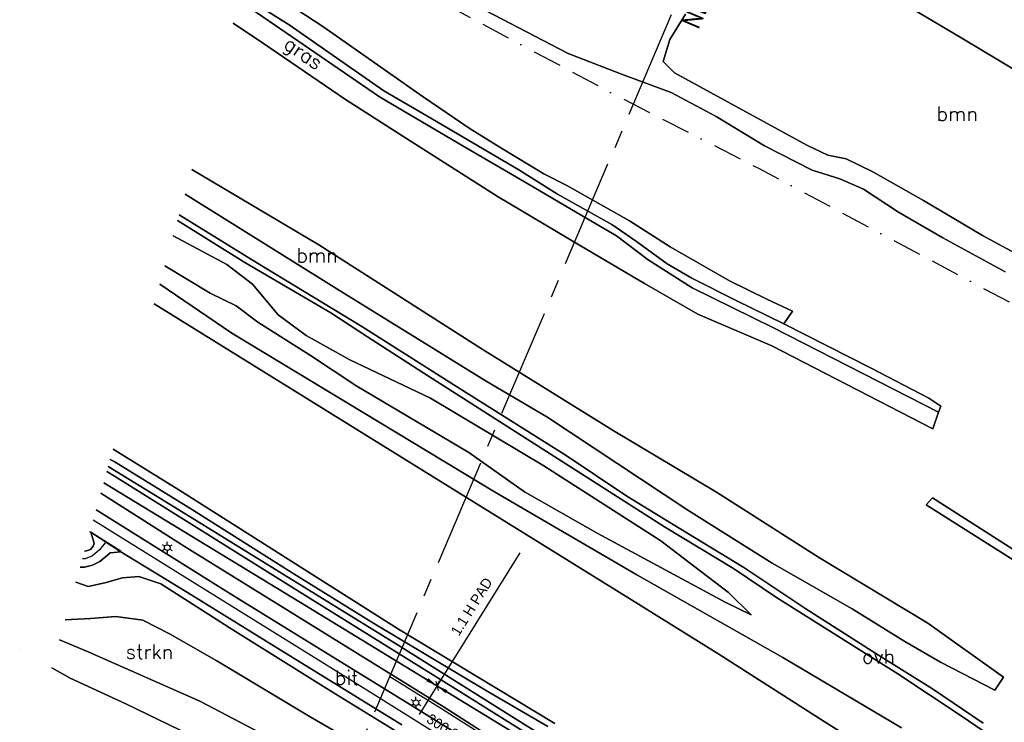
# Model space of a CAD drawing. Header units: millimetres. Extents: x 129727 to 131402, y 399018 to 399724.
# Tile 23 of 60: x 129752 to 129926, y 399538 to 399662. Entities that reach past the tile are written whole.
import ezdxf
from ezdxf.enums import TextEntityAlignment as Align

# ---------------------------------------------------------------- set-up
doc = ezdxf.new("R2010")
doc.units = ezdxf.units.MM
doc.linetypes.add('BORDERX2', pattern=[88.9, 25.4, -12.7, 25.4, -12.7, 0, -12.7])
doc.linetypes.add('CENTRE2', pattern=[28.575, 19.05, -3.175, 3.175, -3.175])
for name, color, linetype in [('EWD-EM-NW-KBLTRC', 3, 'Continuous'), ('EWD-LINE70', 4, 'Continuous'), ('EWD-TO-NW-VERWIJS', 7, 'Continuous'), ('EWD-TXT35', 3, 'Continuous'), ('LKI-VW-BUI-VE', 1, 'Continuous'), ('MDI-IN-OPNAMEGRENS', 7, 'Continuous'), ('MDI-VL-BEPLANTING', 7, 'Continuous'), ('MDI-VL-GRAS', 7, 'Continuous'), ('MDI-VL-TALUD', 7, 'Continuous'), ('MDI-VL-VERHARDING', 7, 'Continuous'), ('MDI-VL-WATER', 7, 'Continuous'), ('MDI-XX-BEPLANTING', 80, 'Continuous'), ('MDI-XX-DAMWAND', 252, 'Continuous'), ('MDI-XX-GRAS', 7, 'Continuous'), ('MDI-XX-MARKERING', 251, 'Continuous'), ('MDI-XX-TALUD', 84, 'Continuous'), ('MDI-XX-TERREINAFSCH', 253, 'Continuous'), ('MDI-XX-VERHARDING', 30, 'Continuous')]:
    doc.layers.add(name, color=color, linetype=linetype)
doc.layers.add('EWD-EM-NW-MATEN', color=1, linetype='Continuous', lineweight=25)
doc.styles.add('ISO', font='ISO.SHX')
doc.styles.add('ROMANS25', font='ROMANS.shx', dxfattribs={"height": 2.5})
doc.styles.add('rtw_iso', font='iso-rtw.shx')

# ---------------------------------------------------------------- blocks, each defined once
blk = doc.blocks.new('AN001')
at = {"layer": 'EWD-LINE70', "linetype": 'CENTRE2'}
blk.add_line((-125, 0), (125, 0), dxfattribs=at)
at = {"layer": 'EWD-TXT35', "style": 'ISO'}
for tag, p in [('1', (125, 2)), ('2', (125, -5.5))]:
    blk.add_attdef(tag, text='', height=3.5, dxfattribs=at).set_placement(p, align=Align.RIGHT)
blk = doc.blocks.new('_Oblique')
at = {"color": 0, "linetype": 'ByBlock', "lineweight": -2}
blk.add_line((-0.5, -0.5), (0.5, 0.5), dxfattribs=at)

msp = doc.modelspace()

# ---------------------------------------------------------------- linework, layer by layer
for p, q in [((129778.218, 399569.171), (129778.218, 399569.671)), ((129777.785, 399568.921), (129777.352, 399569.171)), ((129777.785, 399568.421), (129777.352, 399568.171)), ((129778.218, 399568.171), (129778.218, 399567.671)), ((129778.651, 399568.921), (129779.084, 399569.171)), ((129778.651, 399568.421), (129779.084, 399568.171)), ((129821.566, 399541.649), (129821.133, 399541.899)), ((129821.999, 399541.899), (129821.999, 399542.399)), ((129822.432, 399541.649), (129822.865, 399541.899)), ((129821.566, 399541.149), (129821.133, 399540.899)), ((129821.999, 399540.899), (129821.999, 399540.399)), ((129822.432, 399541.149), (129822.865, 399540.899))]:
    msp.add_line(p, q)
for centre in [(129778.218, 399568.671), (129821.999, 399541.399)]:
    msp.add_circle(centre, 0.5)
at = {"layer": 'EWD-EM-NW-KBLTRC'}
msp.add_lwpolyline([(130084.977, 399397.143), (130083.979, 399397.55), (130080.392, 399399.031), (130071.678, 399402.427), (130065.784, 399404.71), (130048.221, 399411.584), (130039.721, 399414.937), (130032.32, 399418.171), (130024.2, 399421.897), (130015.94, 399425.641), (130006.794, 399430.116), (129999.765, 399433.849), (129984.019, 399442.216), (129955.792, 399459.367), (129927.848, 399476.625), (129901.194, 399493.581), (129879.316, 399507.689), (129860.777, 399518.45), (129841.167, 399530.973), (129826.677, 399540.175), (129817.367, 399545.938)], dxfattribs=at)
at = {"layer": 'EWD-EM-NW-MATEN'}
for p, q in [((129840.271, 399567.732), (129822.537, 399539.329)), ((129843.538, 399533.505), (129818.554, 399548.725))]:
    msp.add_line(p, q, dxfattribs=at)
at = {"layer": 'EWD-EM-NW-MATEN', "linetype": 'Continuous'}
msp.add_line((129825.689, 399544.378), (129826.219, 399545.226), dxfattribs=at)
at = {"layer": 'EWD-EM-NW-MATEN'}
for points in [[(129824.184, 399545.707), (129823.835, 399545.147), (129825.689, 399544.378)], [(129827.543, 399543.609), (129827.194, 399543.05), (129825.689, 399544.378)]]:
    msp.add_solid(points, dxfattribs=at)
at = {"layer": 'LKI-VW-BUI-VE', "linetype": 'BORDERX2', "ltscale": 0.2, "flags": 128}
msp.add_lwpolyline([(129795.527, 399681.24), (129842.66, 399655.99), (129856.81, 399648.46), (129882.428, 399635.337), (129926.769, 399611.69), (129967.06, 399589.971), (129974.073, 399586.23), (129998.512, 399571.695), (130000, 399570.805)], dxfattribs=at)
at = {"layer": 'MDI-IN-OPNAMEGRENS'}
for p, q in [((129918.061, 399658.279), (129837.233, 399706.549)), ((130000, 399609.159), (129918.061, 399658.279))]:
    msp.add_line(p, q, dxfattribs=at)
at = {"layer": 'MDI-VL-BEPLANTING'}
for p, q in [((129837.233, 399706.549), (129918.061, 399658.279)), ((129805.619, 399660.323), (129794.61, 399667.579)), ((129827.825, 399666.52), (129848.777, 399655.565)), ((129866.668, 399658.028), (129869.436, 399662.489)), ((129789.806, 399660.93), (129795.182, 399657.375)), ((129823.284, 399647.998), (129805.619, 399660.323)), ((129865.51, 399654.186), (129866.668, 399658.028)), ((129918.061, 399658.279), (130000, 399609.159)), ((129795.182, 399657.375), (129809.596, 399647.508)), ((129848.777, 399655.565), (129858.665, 399651.801)), ((129867.507, 399652.195), (129865.51, 399654.186)), ((129858.665, 399651.801), (129866.939, 399648.728)), ((129890.773, 399639.488), (129867.507, 399652.195)), ((129831.513, 399642.358), (129823.284, 399647.998)), ((129866.939, 399648.728), (129874.867, 399644.488)), ((129809.596, 399647.508), (129821.822, 399639.733)), ((129874.867, 399644.488), (129883.369, 399639.368)), ((129836.955, 399638.993), (129831.513, 399642.358)), ((129821.822, 399639.733), (129836.464, 399630.41)), ((129844.505, 399634.42), (129836.955, 399638.993)), ((129883.369, 399639.368), (129891.721, 399635.076)), ((129894.52, 399637.709), (129890.773, 399639.488)), ((129897.739, 399637.038), (129894.52, 399637.709)), ((129902.424, 399634.751), (129897.739, 399637.038)), ((129782.553, 399635.176), (129804.896, 399621.925)), ((129804.896, 399621.925), (129782.553, 399635.176)), ((129848.57, 399632.347), (129844.505, 399634.42)), ((129891.721, 399635.076), (129896.602, 399633.539)), ((129911.328, 399629.761), (129902.424, 399634.751)), ((129859.607, 399626.153), (129848.57, 399632.347)), ((129896.602, 399633.539), (129900.772, 399631.703)), ((129808.056, 399614.178), (129781.34, 399630.871)), ((129781.34, 399630.871), (129808.056, 399614.178)), ((129836.464, 399630.41), (129850.758, 399621.85)), ((129900.772, 399631.703), (129906.915, 399627.704)), ((129921.695, 399623.551), (129911.328, 399629.761)), ((129793.798, 399618.866), (129780.313, 399627.223)), ((129906.915, 399627.704), (129914.77, 399623.175)), ((129780.023, 399626.195), (129791.884, 399618.806)), ((129866.719, 399621.563), (129859.607, 399626.153)), ((129788.699, 399618.502), (129779.271, 399623.525)), ((129779.271, 399623.525), (129788.699, 399618.502)), ((129932.123, 399617.932), (129921.695, 399623.551)), ((129804.896, 399621.925), (129833.652, 399603.57)), ((129833.652, 399603.57), (129804.896, 399621.925)), ((129850.758, 399621.85), (129862.197, 399615.115)), ((129914.77, 399623.175), (129925.719, 399617.204)), ((129877.181, 399615.595), (129866.719, 399621.563)), ((129777.777, 399618.221), (129785.767, 399613.419)), ((129785.767, 399613.419), (129777.777, 399618.221)), ((129793.212, 399615.029), (129788.699, 399618.502)), ((129788.699, 399618.502), (129793.212, 399615.029)), ((129791.884, 399618.806), (129807.024, 399609.973)), ((129812.488, 399607.593), (129793.798, 399618.866)), ((129789.586, 399606.412), (129776.879, 399615.029)), ((129776.879, 399615.029), (129789.586, 399606.412)), ((129797.743, 399609.597), (129793.212, 399615.029)), ((129793.212, 399615.029), (129797.743, 399609.597)), ((129862.197, 399615.115), (129871.587, 399609.756)), ((129883.779, 399612.395), (129877.181, 399615.595)), ((129785.767, 399613.419), (129790.368, 399611.18)), ((129790.368, 399611.18), (129785.767, 399613.419)), ((129834.359, 399597.962), (129808.056, 399614.178)), ((129808.056, 399614.178), (129834.359, 399597.962)), ((129858.969, 399560.096), (129775.906, 399611.577)), ((129888.298, 399610.263), (129883.779, 399612.395)), ((129790.368, 399611.18), (129794.184, 399608.339)), ((129794.184, 399608.339), (129790.368, 399611.18)), ((129802.642, 399605.972), (129797.743, 399609.597)), ((129797.743, 399609.597), (129802.642, 399605.972)), ((129807.024, 399609.973), (129813.478, 399605.75)), ((129871.587, 399609.756), (129884.615, 399604.197)), ((129886.765, 399608.028), (129888.298, 399610.263)), ((129794.184, 399608.339), (129803.236, 399602.61)), ((129803.236, 399602.61), (129794.184, 399608.339)), ((129902.144, 399600.255), (129886.765, 399608.028)), ((129835.848, 399578.484), (129789.586, 399606.412)), ((129789.586, 399606.412), (129835.848, 399578.484)), ((129829.794, 399596.619), (129812.488, 399607.593)), ((129810.337, 399601.703), (129802.642, 399605.972)), ((129802.642, 399605.972), (129810.337, 399601.703)), ((129813.478, 399605.75), (129824.198, 399598.863)), ((129803.236, 399602.61), (129811.561, 399597.066)), ((129811.561, 399597.066), (129803.236, 399602.61)), ((129833.652, 399603.57), (129856.682, 399589.289)), ((129856.682, 399589.289), (129833.652, 399603.57)), ((129884.615, 399604.197), (129912.967, 399589.578)), ((129824.572, 399594.942), (129810.337, 399601.703)), ((129810.337, 399601.703), (129824.572, 399594.942)), ((129912.298, 399594.993), (129902.144, 399600.255)), ((129824.198, 399598.863), (129865.724, 399572.313)), ((129845.039, 399591.672), (129834.359, 399597.962)), ((129834.359, 399597.962), (129845.039, 399591.672)), ((129811.561, 399597.066), (129831.315, 399585.424)), ((129831.315, 399585.424), (129811.561, 399597.066)), ((129848.445, 399584.854), (129829.794, 399596.619)), ((129844.511, 399583.076), (129824.572, 399594.942)), ((129824.572, 399594.942), (129844.511, 399583.076)), ((129914.397, 399593.581), (129912.298, 399594.993)), ((129912.967, 399589.578), (129914.004, 399592.48)), ((129914.004, 399592.48), (129914.397, 399593.581)), ((129869.827, 399575.283), (129845.039, 399591.672)), ((129845.039, 399591.672), (129869.827, 399575.283)), ((129856.682, 399589.289), (129874.926, 399578.449)), ((129874.926, 399578.449), (129856.682, 399589.289)), ((129831.315, 399585.424), (129841.103, 399578.51)), ((129841.103, 399578.51), (129831.315, 399585.424)), ((129859.132, 399577.715), (129848.445, 399584.854)), ((129865.115, 399569.884), (129844.511, 399583.076)), ((129844.511, 399583.076), (129865.115, 399569.884)), ((129767.037, 399580.084), (129802.99, 399558.206)), ((129860.887, 399563.89), (129835.848, 399578.484)), ((129835.848, 399578.484), (129860.887, 399563.89)), ((129841.103, 399578.51), (129853.864, 399571.244)), ((129853.864, 399571.244), (129841.103, 399578.51)), ((129874.926, 399578.449), (129893.028, 399566.891)), ((129893.028, 399566.891), (129874.926, 399578.449)), ((129781.358, 399568.816), (129766.514, 399578.23)), ((129866.99, 399572.92), (129859.132, 399577.715)), ((129912.899, 399577.421), (129911.794, 399576.228)), ((129927.904, 399567.87), (129912.899, 399577.421)), ((129884.697, 399565.953), (129869.827, 399575.283)), ((129869.827, 399575.283), (129884.697, 399565.953)), ((129911.794, 399576.228), (129934.264, 399562.002)), ((129865.724, 399572.313), (129877.87, 399564.995)), ((129879.69, 399565.17), (129866.99, 399572.92)), ((129853.864, 399571.244), (129876.421, 399559.107)), ((129876.421, 399559.107), (129853.864, 399571.244)), ((129871.07, 399565.323), (129865.115, 399569.884)), ((129865.115, 399569.884), (129871.07, 399565.323)), ((129826.943, 399540.599), (129781.358, 399568.816)), ((129893.028, 399566.891), (129912.089, 399555.357)), ((129912.089, 399555.357), (129893.028, 399566.891)), ((129877.005, 399560.78), (129871.07, 399565.323)), ((129871.07, 399565.323), (129877.005, 399560.78)), ((129877.87, 399564.995), (129885.484, 399559.916)), ((129890.649, 399557.885), (129879.69, 399565.17)), ((129898.786, 399557.905), (129884.697, 399565.953)), ((129884.697, 399565.953), (129898.786, 399557.905)), ((129767.214, 399562.462), (129770.364, 399563.378)), ((129770.364, 399563.378), (129773.222, 399563.577)), ((129773.222, 399563.577), (129777.072, 399562.303)), ((129886.593, 399549.326), (129860.887, 399563.89)), ((129860.887, 399563.89), (129886.593, 399549.326)), ((129762.106, 399562.577), (129764.303, 399561.843)), ((129764.303, 399561.843), (129767.214, 399562.462)), ((129777.072, 399562.303), (129789.752, 399554.214)), ((129875.298, 399549.916), (129858.969, 399560.096)), ((129880.993, 399556.857), (129877.005, 399560.78)), ((129877.005, 399560.78), (129880.993, 399556.857)), ((129885.484, 399559.916), (129906.803, 399546.489)), ((129802.99, 399558.206), (129843.538, 399533.505)), ((129876.421, 399559.107), (129880.993, 399556.857)), ((129880.993, 399556.857), (129876.421, 399559.107)), ((129902.972, 399550.055), (129890.649, 399557.885)), ((129908.076, 399552.152), (129898.786, 399557.905)), ((129898.786, 399557.905), (129908.076, 399552.152)), ((129764.676, 399556.187), (129760.242, 399555.96)), ((129760.242, 399555.96), (129764.676, 399556.187)), ((129769.172, 399556.533), (129764.676, 399556.187)), ((129764.676, 399556.187), (129769.172, 399556.533)), ((129773.923, 399555.894), (129769.172, 399556.533)), ((129769.172, 399556.533), (129773.923, 399555.894)), ((129778.584, 399553.507), (129773.923, 399555.894)), ((129773.923, 399555.894), (129778.584, 399553.507)), ((129789.752, 399554.214), (129807.112, 399543.359)), ((129912.089, 399555.357), (129925.407, 399545.884)), ((129925.407, 399545.884), (129912.089, 399555.357)), ((129759.253, 399552.45), (129764.294, 399550.357)), ((129764.294, 399550.357), (129759.253, 399552.45)), ((129786.957, 399548.763), (129778.584, 399553.507)), ((129778.584, 399553.507), (129786.957, 399548.763)), ((129914.355, 399548.497), (129908.076, 399552.152)), ((129908.076, 399552.152), (129914.355, 399548.497)), ((129764.294, 399550.357), (129783.965, 399541.65)), ((129783.965, 399541.65), (129764.294, 399550.357)), ((129893.823, 399538.075), (129875.298, 399549.916)), ((129907.48, 399536.999), (129886.593, 399549.326)), ((129886.593, 399549.326), (129907.48, 399536.999)), ((129912.933, 399543.827), (129902.972, 399550.055)), ((129761.115, 399545.7), (129757.871, 399547.54)), ((129803.373, 399538.937), (129786.957, 399548.763)), ((129786.957, 399548.763), (129803.373, 399538.937)), ((129923.888, 399543.612), (129914.355, 399548.497)), ((129914.355, 399548.497), (129923.888, 399543.612)), ((129770.944, 399541.188), (129761.115, 399545.7)), ((129906.803, 399546.489), (129918.162, 399538.95)), ((129925.407, 399545.884), (129923.888, 399543.612)), ((129923.888, 399543.612), (129925.407, 399545.884)), ((129925.407, 399545.884), (129925.407, 399545.884)), ((129921.869, 399537.774), (129912.933, 399543.827)), ((129807.112, 399543.359), (129824.152, 399532.946)), ((129787.568, 399533.182), (129770.944, 399541.188)), ((129783.965, 399541.65), (129797.168, 399534.73)), ((129797.168, 399534.73), (129783.965, 399541.65)), ((129841.436, 399531.395), (129826.943, 399540.599)), ((129812.428, 399533.71), (129803.373, 399538.937)), ((129803.373, 399538.937), (129812.428, 399533.71)), ((129918.162, 399538.95), (129925.188, 399534.138)), ((129913.63, 399525.729), (129893.823, 399538.075))]:
    msp.add_line(p, q, dxfattribs=at)
at = {"layer": 'MDI-VL-GRAS'}
for p, q in [((129794.61, 399667.579), (129805.619, 399660.323)), ((129799.697, 399660.656), (129791.221, 399665.954)), ((129791.221, 399665.954), (129799.697, 399660.656)), ((129848.777, 399655.565), (129827.825, 399666.52)), ((129792.986, 399663.458), (129815.582, 399647.961)), ((129815.582, 399647.961), (129792.986, 399663.458)), ((129869.436, 399662.489), (129866.668, 399658.028)), ((129795.182, 399657.375), (129789.806, 399660.93)), ((129816.31, 399649.018), (129799.697, 399660.656)), ((129799.697, 399660.656), (129816.31, 399649.018)), ((129805.619, 399660.323), (129823.284, 399647.998)), ((129866.668, 399658.028), (129865.51, 399654.186)), ((129809.596, 399647.508), (129795.182, 399657.375)), ((129858.665, 399651.801), (129848.777, 399655.565)), ((129865.51, 399654.186), (129867.507, 399652.195)), ((129866.939, 399648.728), (129858.665, 399651.801)), ((129867.507, 399652.195), (129890.773, 399639.488)), ((129815.582, 399647.961), (129829.421, 399639.804)), ((129829.421, 399639.804), (129815.582, 399647.961)), ((129823.881, 399644.601), (129816.31, 399649.018)), ((129816.31, 399649.018), (129823.881, 399644.601)), ((129823.284, 399647.998), (129831.513, 399642.358)), ((129874.867, 399644.488), (129866.939, 399648.728)), ((129821.822, 399639.733), (129809.596, 399647.508)), ((129840.089, 399635.142), (129823.881, 399644.601)), ((129823.881, 399644.601), (129840.089, 399635.142)), ((129883.369, 399639.368), (129874.867, 399644.488)), ((129831.513, 399642.358), (129836.955, 399638.993)), ((129836.464, 399630.41), (129821.822, 399639.733)), ((129829.421, 399639.804), (129841.818, 399632.632)), ((129841.818, 399632.632), (129829.421, 399639.804)), ((129836.955, 399638.993), (129844.505, 399634.42)), ((129891.721, 399635.076), (129883.369, 399639.368)), ((129890.773, 399639.488), (129894.52, 399637.709)), ((129894.52, 399637.709), (129897.739, 399637.038)), ((129897.739, 399637.038), (129902.424, 399634.751)), ((129846.928, 399630.854), (129840.089, 399635.142)), ((129840.089, 399635.142), (129846.928, 399630.854)), ((129844.505, 399634.42), (129848.57, 399632.347)), ((129896.602, 399633.539), (129891.721, 399635.076)), ((129902.424, 399634.751), (129911.328, 399629.761)), ((129841.818, 399632.632), (129851.341, 399627.002)), ((129851.341, 399627.002), (129841.818, 399632.632)), ((129848.57, 399632.347), (129859.607, 399626.153)), ((129900.772, 399631.703), (129896.602, 399633.539)), ((129850.758, 399621.85), (129836.464, 399630.41)), ((129856.45, 399625.507), (129846.928, 399630.854)), ((129846.928, 399630.854), (129856.45, 399625.507)), ((129906.915, 399627.704), (129900.772, 399631.703)), ((129911.328, 399629.761), (129921.695, 399623.551)), ((129851.341, 399627.002), (129857.306, 399623.497)), ((129857.306, 399623.497), (129851.341, 399627.002)), ((129914.77, 399623.175), (129906.915, 399627.704)), ((129860.835, 399622.531), (129856.45, 399625.507)), ((129856.45, 399625.507), (129860.835, 399622.531)), ((129859.607, 399626.153), (129866.719, 399621.563)), ((129857.306, 399623.497), (129862.886, 399619.306)), ((129862.886, 399619.306), (129857.306, 399623.497)), ((129921.695, 399623.551), (129932.123, 399617.932)), ((129862.197, 399615.115), (129850.758, 399621.85)), ((129866.229, 399618.624), (129860.835, 399622.531)), ((129860.835, 399622.531), (129866.229, 399618.624)), ((129925.719, 399617.204), (129914.77, 399623.175)), ((129866.719, 399621.563), (129877.181, 399615.595)), ((129862.886, 399619.306), (129870.606, 399614.385)), ((129870.606, 399614.385), (129862.886, 399619.306)), ((129870.56, 399616.081), (129866.229, 399618.624)), ((129866.229, 399618.624), (129870.56, 399616.081)), ((129871.587, 399609.756), (129862.197, 399615.115)), ((129878.371, 399612.126), (129870.56, 399616.081)), ((129870.56, 399616.081), (129878.371, 399612.126)), ((129877.181, 399615.595), (129883.779, 399612.395)), ((129870.606, 399614.385), (129884.845, 399607.389)), ((129884.845, 399607.389), (129870.606, 399614.385)), ((129886.765, 399608.028), (129878.371, 399612.126)), ((129878.371, 399612.126), (129886.765, 399608.028)), ((129883.779, 399612.395), (129888.298, 399610.263)), ((129884.615, 399604.197), (129871.587, 399609.756)), ((129888.298, 399610.263), (129886.765, 399608.028)), ((129886.765, 399608.028), (129886.765, 399608.028)), ((129886.765, 399608.028), (129902.144, 399600.255)), ((129886.765, 399608.028), (129886.765, 399608.028)), ((129884.845, 399607.389), (129914.004, 399592.48)), ((129914.004, 399592.48), (129884.845, 399607.389)), ((129912.967, 399589.578), (129884.615, 399604.197)), ((129902.144, 399600.255), (129912.298, 399594.993)), ((129912.298, 399594.993), (129914.397, 399593.581)), ((129914.004, 399592.48), (129912.967, 399589.578)), ((129914.397, 399593.581), (129914.004, 399592.48)), ((129768.707, 399586.016), (129780.233, 399578.831)), ((129768.192, 399584.186), (129768.868, 399583.797)), ((129768.868, 399583.797), (129768.192, 399584.186)), ((129768.868, 399583.797), (129782.651, 399575.305)), ((129782.651, 399575.305), (129768.868, 399583.797)), ((129767.596, 399582.071), (129768.954, 399581.238)), ((129777.938, 399576.704), (129767.835, 399582.919)), ((129802.99, 399558.206), (129767.037, 399580.084)), ((129768.954, 399581.238), (129803.382, 399559.745)), ((129780.233, 399578.831), (129818.931, 399554.36)), ((129766.514, 399578.23), (129781.358, 399568.816)), ((129818.883, 399551.497), (129777.938, 399576.704)), ((129911.794, 399576.228), (129912.899, 399577.421)), ((129912.899, 399577.421), (129927.904, 399567.87)), ((129789.976, 399560.123), (129765.688, 399575.298)), ((129782.651, 399575.305), (129800.196, 399564.233)), ((129800.196, 399564.233), (129782.651, 399575.305)), ((129934.264, 399562.002), (129911.794, 399576.228)), ((129764.607, 399571.457), (129764.753, 399571.366)), ((129764.753, 399571.366), (129765.371, 399569.449)), ((129764.753, 399571.366), (129764.753, 399571.366)), ((129764.011, 399568.113), (129763.655, 399568.078)), ((129764.683, 399568.36), (129764.011, 399568.113)), ((129765.198, 399568.936), (129764.683, 399568.36)), ((129765.371, 399569.449), (129765.198, 399568.936)), ((129768.193, 399567.753), (129770.038, 399567.924)), ((129770.038, 399567.924), (129782.534, 399560.336)), ((129781.358, 399568.816), (129826.943, 399540.599)), ((129765.029, 399565.562), (129766.342, 399566.253)), ((129766.342, 399566.253), (129767.676, 399567.361)), ((129767.676, 399567.361), (129768.193, 399567.753)), ((129762.859, 399565.251), (129763.665, 399565.221)), ((129763.665, 399565.221), (129765.029, 399565.562)), ((129770.364, 399563.378), (129767.214, 399562.462)), ((129773.222, 399563.577), (129770.364, 399563.378)), ((129777.072, 399562.303), (129773.222, 399563.577)), ((129800.196, 399564.233), (129814.4, 399555.449)), ((129814.4, 399555.449), (129800.196, 399564.233)), ((129764.303, 399561.843), (129762.106, 399562.577)), ((129767.214, 399562.462), (129764.303, 399561.843)), ((129789.752, 399554.214), (129777.072, 399562.303)), ((129782.534, 399560.336), (129796.83, 399551.47)), ((129821.77, 399540.55), (129789.976, 399560.123)), ((129803.382, 399559.745), (129829.419, 399543.516)), ((129843.538, 399533.505), (129802.99, 399558.206)), ((129807.112, 399543.359), (129789.752, 399554.214)), ((129814.4, 399555.449), (129834.512, 399543.434)), ((129834.512, 399543.434), (129814.4, 399555.449)), ((129818.931, 399554.36), (129846.466, 399537.738)), ((129796.83, 399551.47), (129819.482, 399537.476)), ((129844.885, 399535.207), (129818.883, 399551.497)), ((129824.152, 399532.946), (129807.112, 399543.359)), ((129829.419, 399543.516), (129844.311, 399534.199)), ((129834.512, 399543.434), (129845.184, 399537.186)), ((129845.184, 399537.186), (129834.512, 399543.434)), ((129840.946, 399528.698), (129821.77, 399540.55)), ((129826.943, 399540.599), (129841.436, 399531.395))]:
    msp.add_line(p, q, dxfattribs=at)
at = {"layer": 'MDI-VL-TALUD'}
for p, q in [((129794.61, 399667.579), (129805.619, 399660.323)), ((129799.697, 399660.656), (129791.221, 399665.954)), ((129792.986, 399663.458), (129815.582, 399647.961)), ((129795.182, 399657.375), (129789.806, 399660.93)), ((129816.31, 399649.018), (129799.697, 399660.656)), ((129805.619, 399660.323), (129823.284, 399647.998)), ((129809.596, 399647.508), (129795.182, 399657.375)), ((129815.582, 399647.961), (129829.421, 399639.804)), ((129823.881, 399644.601), (129816.31, 399649.018)), ((129823.284, 399647.998), (129831.513, 399642.358)), ((129821.822, 399639.733), (129809.596, 399647.508)), ((129840.089, 399635.142), (129823.881, 399644.601)), ((129831.513, 399642.358), (129836.955, 399638.993)), ((129836.464, 399630.41), (129821.822, 399639.733)), ((129829.421, 399639.804), (129841.818, 399632.632)), ((129836.955, 399638.993), (129844.505, 399634.42)), ((129782.553, 399635.176), (129804.896, 399621.925)), ((129846.928, 399630.854), (129840.089, 399635.142)), ((129844.505, 399634.42), (129848.57, 399632.347)), ((129841.818, 399632.632), (129851.341, 399627.002)), ((129848.57, 399632.347), (129859.607, 399626.153)), ((129808.056, 399614.178), (129781.34, 399630.871)), ((129850.758, 399621.85), (129836.464, 399630.41)), ((129856.45, 399625.507), (129846.928, 399630.854)), ((129851.341, 399627.002), (129857.306, 399623.497)), ((129860.835, 399622.531), (129856.45, 399625.507)), ((129859.607, 399626.153), (129866.719, 399621.563)), ((129779.271, 399623.525), (129788.699, 399618.502)), ((129857.306, 399623.497), (129862.886, 399619.306)), ((129804.896, 399621.925), (129833.652, 399603.57)), ((129862.197, 399615.115), (129850.758, 399621.85)), ((129866.229, 399618.624), (129860.835, 399622.531)), ((129866.719, 399621.563), (129877.181, 399615.595)), ((129785.767, 399613.419), (129777.777, 399618.221)), ((129788.699, 399618.502), (129793.212, 399615.029)), ((129862.886, 399619.306), (129870.606, 399614.385)), ((129870.56, 399616.081), (129866.229, 399618.624)), ((129776.879, 399615.029), (129789.586, 399606.412)), ((129793.212, 399615.029), (129797.743, 399609.597)), ((129871.587, 399609.756), (129862.197, 399615.115)), ((129878.371, 399612.126), (129870.56, 399616.081)), ((129877.181, 399615.595), (129883.779, 399612.395)), ((129790.368, 399611.18), (129785.767, 399613.419)), ((129834.359, 399597.962), (129808.056, 399614.178)), ((129870.606, 399614.385), (129884.845, 399607.389)), ((129858.969, 399560.096), (129775.906, 399611.577)), ((129886.765, 399608.028), (129878.371, 399612.126)), ((129883.779, 399612.395), (129888.298, 399610.263)), ((129794.184, 399608.339), (129790.368, 399611.18)), ((129797.743, 399609.597), (129802.642, 399605.972)), ((129884.615, 399604.197), (129871.587, 399609.756)), ((129888.298, 399610.263), (129886.765, 399608.028)), ((129888.298, 399610.263), (129888.298, 399610.263)), ((129803.236, 399602.61), (129794.184, 399608.339)), ((129789.586, 399606.412), (129835.848, 399578.484)), ((129884.845, 399607.389), (129914.004, 399592.48)), ((129802.642, 399605.972), (129810.337, 399601.703)), ((129811.561, 399597.066), (129803.236, 399602.61)), ((129833.652, 399603.57), (129856.682, 399589.289)), ((129912.967, 399589.578), (129884.615, 399604.197)), ((129810.337, 399601.703), (129824.572, 399594.942)), ((129845.039, 399591.672), (129834.359, 399597.962)), ((129831.315, 399585.424), (129811.561, 399597.066)), ((129824.572, 399594.942), (129844.511, 399583.076)), ((129914.004, 399592.48), (129912.967, 399589.578)), ((129869.827, 399575.283), (129845.039, 399591.672)), ((129856.682, 399589.289), (129874.926, 399578.449)), ((129768.707, 399586.016), (129780.233, 399578.831)), ((129841.103, 399578.51), (129831.315, 399585.424)), ((129768.868, 399583.797), (129768.192, 399584.186)), ((129782.651, 399575.305), (129768.868, 399583.797)), ((129844.511, 399583.076), (129865.115, 399569.884)), ((129767.037, 399580.084), (129802.99, 399558.206)), ((129780.233, 399578.831), (129818.931, 399554.36)), ((129835.848, 399578.484), (129860.887, 399563.89)), ((129853.864, 399571.244), (129841.103, 399578.51)), ((129874.926, 399578.449), (129893.028, 399566.891)), ((129781.358, 399568.816), (129766.514, 399578.23)), ((129800.196, 399564.233), (129782.651, 399575.305)), ((129884.697, 399565.953), (129869.827, 399575.283)), ((129876.421, 399559.107), (129853.864, 399571.244)), ((129865.115, 399569.884), (129871.07, 399565.323)), ((129826.943, 399540.599), (129781.358, 399568.816)), ((129893.028, 399566.891), (129912.089, 399555.357)), ((129871.07, 399565.323), (129877.005, 399560.78)), ((129898.786, 399557.905), (129884.697, 399565.953)), ((129767.214, 399562.462), (129770.364, 399563.378)), ((129770.364, 399563.378), (129773.222, 399563.577)), ((129773.222, 399563.577), (129777.072, 399562.303)), ((129814.4, 399555.449), (129800.196, 399564.233)), ((129860.887, 399563.89), (129886.593, 399549.326)), ((129762.106, 399562.577), (129764.303, 399561.843)), ((129764.303, 399561.843), (129767.214, 399562.462)), ((129777.072, 399562.303), (129789.752, 399554.214)), ((129875.298, 399549.916), (129858.969, 399560.096)), ((129877.005, 399560.78), (129880.993, 399556.857)), ((129802.99, 399558.206), (129843.538, 399533.505)), ((129880.993, 399556.857), (129876.421, 399559.107)), ((129908.076, 399552.152), (129898.786, 399557.905)), ((129764.676, 399556.187), (129760.242, 399555.96)), ((129769.172, 399556.533), (129764.676, 399556.187)), ((129773.923, 399555.894), (129769.172, 399556.533)), ((129778.584, 399553.507), (129773.923, 399555.894)), ((129789.752, 399554.214), (129807.112, 399543.359)), ((129834.512, 399543.434), (129814.4, 399555.449)), ((129818.931, 399554.36), (129846.466, 399537.738)), ((129912.089, 399555.357), (129925.407, 399545.884)), ((129759.253, 399552.45), (129764.294, 399550.357)), ((129786.957, 399548.763), (129778.584, 399553.507)), ((129914.355, 399548.497), (129908.076, 399552.152)), ((129764.294, 399550.357), (129783.965, 399541.65)), ((129893.823, 399538.075), (129875.298, 399549.916)), ((129886.593, 399549.326), (129907.48, 399536.999)), ((129761.115, 399545.7), (129757.871, 399547.54)), ((129803.373, 399538.937), (129786.957, 399548.763)), ((129923.888, 399543.612), (129914.355, 399548.497)), ((129770.944, 399541.188), (129761.115, 399545.7)), ((129925.407, 399545.884), (129923.888, 399543.612)), ((129923.888, 399543.612), (129923.888, 399543.612)), ((129807.112, 399543.359), (129824.152, 399532.946)), ((129845.184, 399537.186), (129834.512, 399543.434)), ((129787.568, 399533.182), (129770.944, 399541.188)), ((129783.965, 399541.65), (129797.168, 399534.73)), ((129841.436, 399531.395), (129826.943, 399540.599)), ((129812.428, 399533.71), (129803.373, 399538.937)), ((129913.63, 399525.729), (129893.823, 399538.075))]:
    msp.add_line(p, q, dxfattribs=at)
at = {"layer": 'MDI-VL-VERHARDING'}
for p, q in [((129780.313, 399627.223), (129793.798, 399618.866)), ((129791.884, 399618.806), (129780.023, 399626.195)), ((129807.024, 399609.973), (129791.884, 399618.806)), ((129793.798, 399618.866), (129812.488, 399607.593)), ((129813.478, 399605.75), (129807.024, 399609.973)), ((129812.488, 399607.593), (129829.794, 399596.619)), ((129824.198, 399598.863), (129813.478, 399605.75)), ((129865.724, 399572.313), (129824.198, 399598.863)), ((129829.794, 399596.619), (129848.445, 399584.854)), ((129848.445, 399584.854), (129859.132, 399577.715)), ((129768.954, 399581.238), (129767.596, 399582.071)), ((129767.835, 399582.919), (129777.938, 399576.704)), ((129803.382, 399559.745), (129768.954, 399581.238)), ((129777.938, 399576.704), (129818.883, 399551.497)), ((129859.132, 399577.715), (129866.99, 399572.92)), ((129765.688, 399575.298), (129789.976, 399560.123)), ((129764.753, 399571.366), (129764.607, 399571.457)), ((129765.371, 399569.449), (129764.753, 399571.366)), ((129764.753, 399571.366), (129770.038, 399567.924)), ((129770.038, 399567.924), (129764.753, 399571.366)), ((129877.87, 399564.995), (129865.724, 399572.313)), ((129866.99, 399572.92), (129879.69, 399565.17)), ((129763.655, 399568.078), (129764.011, 399568.113)), ((129764.011, 399568.113), (129764.683, 399568.36)), ((129764.683, 399568.36), (129765.198, 399568.936)), ((129765.198, 399568.936), (129765.371, 399569.449)), ((129770.038, 399567.924), (129768.193, 399567.753)), ((129782.534, 399560.336), (129770.038, 399567.924)), ((129766.342, 399566.253), (129765.029, 399565.562)), ((129767.676, 399567.361), (129766.342, 399566.253)), ((129768.193, 399567.753), (129767.676, 399567.361)), ((129763.665, 399565.221), (129762.859, 399565.251)), ((129765.029, 399565.562), (129763.665, 399565.221)), ((129885.484, 399559.916), (129877.87, 399564.995)), ((129879.69, 399565.17), (129890.649, 399557.885)), ((129796.83, 399551.47), (129782.534, 399560.336)), ((129789.976, 399560.123), (129821.77, 399540.55)), ((129829.419, 399543.516), (129803.382, 399559.745)), ((129906.803, 399546.489), (129885.484, 399559.916)), ((129890.649, 399557.885), (129902.972, 399550.055)), ((129819.482, 399537.476), (129796.83, 399551.47)), ((129818.883, 399551.497), (129844.885, 399535.207)), ((129902.972, 399550.055), (129912.933, 399543.827)), ((129918.162, 399538.95), (129906.803, 399546.489)), ((129912.933, 399543.827), (129921.869, 399537.774)), ((129844.311, 399534.199), (129829.419, 399543.516)), ((129821.77, 399540.55), (129840.946, 399528.698)), ((129925.188, 399534.138), (129918.162, 399538.95))]:
    msp.add_line(p, q, dxfattribs=at)
at = {"layer": 'MDI-VL-WATER'}
for p, q in [((129775.906, 399611.577), (129858.969, 399560.096)), ((129780.233, 399578.831), (129768.707, 399586.016)), ((129818.931, 399554.36), (129780.233, 399578.831)), ((129858.969, 399560.096), (129875.298, 399549.916)), ((129846.466, 399537.738), (129818.931, 399554.36)), ((129752.238, 399550.734), (129752.238, 399550.734)), ((129875.298, 399549.916), (129893.823, 399538.075)), ((129757.871, 399547.54), (129761.115, 399545.7)), ((129761.115, 399545.7), (129770.944, 399541.188)), ((129770.944, 399541.188), (129787.568, 399533.182)), ((129893.823, 399538.075), (129913.63, 399525.729))]:
    msp.add_line(p, q, dxfattribs=at)
at = {"layer": 'MDI-XX-DAMWAND'}
for p, q in [((129858.969, 399560.096), (129775.906, 399611.577)), ((129768.707, 399586.016), (129780.233, 399578.831)), ((129780.233, 399578.831), (129818.931, 399554.36)), ((129818.931, 399554.36), (129846.466, 399537.738)), ((129761.115, 399545.7), (129757.871, 399547.54)), ((129770.944, 399541.188), (129761.115, 399545.7)), ((129787.568, 399533.182), (129770.944, 399541.188))]:
    msp.add_line(p, q, dxfattribs=at)
at = {"layer": 'MDI-XX-MARKERING'}
for p, q in [((129781.792, 399563.195), (129765.177, 399573.48)), ((129765.099, 399571.206), (129770.099, 399568.076)), ((129766.259, 399568.263), (129765.035, 399567.21)), ((129767.256, 399569.533), (129766.259, 399568.263)), ((129763.775, 399566.706), (129763.273, 399566.723)), ((129765.035, 399567.21), (129763.775, 399566.706)), ((129812.591, 399544.046), (129781.792, 399563.195)), ((129840.069, 399526.936), (129812.591, 399544.046))]:
    msp.add_line(p, q, dxfattribs=at)
msp.add_lwpolyline([(129840.946, 399528.698), (129821.77, 399540.55), (129789.976, 399560.123), (129765.688, 399575.298)], dxfattribs=at)
at = {"layer": 'MDI-XX-TALUD'}
for p, q in [((129794.61, 399667.579), (129805.619, 399660.323)), ((129791.221, 399665.954), (129799.697, 399660.656)), ((129815.582, 399647.961), (129792.986, 399663.458)), ((129795.182, 399657.375), (129789.806, 399660.93)), ((129799.697, 399660.656), (129816.31, 399649.018)), ((129805.619, 399660.323), (129823.284, 399647.998)), ((129809.596, 399647.508), (129795.182, 399657.375)), ((129829.421, 399639.804), (129815.582, 399647.961)), ((129816.31, 399649.018), (129823.881, 399644.601)), ((129823.284, 399647.998), (129831.513, 399642.358)), ((129821.822, 399639.733), (129809.596, 399647.508)), ((129823.881, 399644.601), (129840.089, 399635.142)), ((129831.513, 399642.358), (129836.955, 399638.993)), ((129836.464, 399630.41), (129821.822, 399639.733)), ((129841.818, 399632.632), (129829.421, 399639.804)), ((129836.955, 399638.993), (129844.505, 399634.42)), ((129804.896, 399621.925), (129782.553, 399635.176)), ((129840.089, 399635.142), (129846.928, 399630.854)), ((129844.505, 399634.42), (129848.57, 399632.347)), ((129851.341, 399627.002), (129841.818, 399632.632)), ((129848.57, 399632.347), (129859.607, 399626.153)), ((129781.34, 399630.871), (129808.056, 399614.178)), ((129850.758, 399621.85), (129836.464, 399630.41)), ((129846.928, 399630.854), (129856.45, 399625.507)), ((129857.306, 399623.497), (129851.341, 399627.002)), ((129856.45, 399625.507), (129860.835, 399622.531)), ((129859.607, 399626.153), (129866.719, 399621.563)), ((129788.699, 399618.502), (129779.271, 399623.525)), ((129862.886, 399619.306), (129857.306, 399623.497)), ((129833.652, 399603.57), (129804.896, 399621.925)), ((129862.197, 399615.115), (129850.758, 399621.85)), ((129860.835, 399622.531), (129866.229, 399618.624)), ((129866.719, 399621.563), (129877.181, 399615.595)), ((129777.777, 399618.221), (129785.767, 399613.419)), ((129793.212, 399615.029), (129788.699, 399618.502)), ((129870.606, 399614.385), (129862.886, 399619.306)), ((129866.229, 399618.624), (129870.56, 399616.081)), ((129789.586, 399606.412), (129776.879, 399615.029)), ((129797.743, 399609.597), (129793.212, 399615.029)), ((129871.587, 399609.756), (129862.197, 399615.115)), ((129870.56, 399616.081), (129878.371, 399612.126)), ((129877.181, 399615.595), (129883.779, 399612.395)), ((129785.767, 399613.419), (129790.368, 399611.18)), ((129808.056, 399614.178), (129834.359, 399597.962)), ((129884.845, 399607.389), (129870.606, 399614.385)), ((129878.371, 399612.126), (129886.765, 399608.028)), ((129883.779, 399612.395), (129888.298, 399610.263)), ((129790.368, 399611.18), (129794.184, 399608.339)), ((129802.642, 399605.972), (129797.743, 399609.597)), ((129884.615, 399604.197), (129871.587, 399609.756)), ((129794.184, 399608.339), (129803.236, 399602.61)), ((129835.848, 399578.484), (129789.586, 399606.412)), ((129914.004, 399592.48), (129884.845, 399607.389)), ((129810.337, 399601.703), (129802.642, 399605.972)), ((129803.236, 399602.61), (129811.561, 399597.066)), ((129856.682, 399589.289), (129833.652, 399603.57)), ((129912.967, 399589.578), (129884.615, 399604.197)), ((129824.572, 399594.942), (129810.337, 399601.703)), ((129834.359, 399597.962), (129845.039, 399591.672)), ((129811.561, 399597.066), (129831.315, 399585.424)), ((129844.511, 399583.076), (129824.572, 399594.942)), ((129845.039, 399591.672), (129869.827, 399575.283)), ((129874.926, 399578.449), (129856.682, 399589.289)), ((129831.315, 399585.424), (129841.103, 399578.51)), ((129768.192, 399584.186), (129768.868, 399583.797)), ((129768.868, 399583.797), (129782.651, 399575.305)), ((129865.115, 399569.884), (129844.511, 399583.076)), ((129802.99, 399558.206), (129767.037, 399580.084)), ((129860.887, 399563.89), (129835.848, 399578.484)), ((129841.103, 399578.51), (129853.864, 399571.244)), ((129893.028, 399566.891), (129874.926, 399578.449)), ((129782.651, 399575.305), (129800.196, 399564.233)), ((129869.827, 399575.283), (129884.697, 399565.953)), ((129853.864, 399571.244), (129876.421, 399559.107)), ((129871.07, 399565.323), (129865.115, 399569.884)), ((129912.089, 399555.357), (129893.028, 399566.891)), ((129877.005, 399560.78), (129871.07, 399565.323)), ((129884.697, 399565.953), (129898.786, 399557.905)), ((129770.364, 399563.378), (129767.214, 399562.462)), ((129773.222, 399563.577), (129770.364, 399563.378)), ((129777.072, 399562.303), (129773.222, 399563.577)), ((129800.196, 399564.233), (129814.4, 399555.449)), ((129886.593, 399549.326), (129860.887, 399563.89)), ((129764.303, 399561.843), (129762.106, 399562.577)), ((129767.214, 399562.462), (129764.303, 399561.843)), ((129789.752, 399554.214), (129777.072, 399562.303)), ((129858.969, 399560.096), (129875.298, 399549.916)), ((129880.993, 399556.857), (129877.005, 399560.78)), ((129876.421, 399559.107), (129880.993, 399556.857)), ((129898.786, 399557.905), (129908.076, 399552.152)), ((129760.242, 399555.96), (129764.676, 399556.187)), ((129764.676, 399556.187), (129769.172, 399556.533)), ((129769.172, 399556.533), (129773.923, 399555.894)), ((129773.923, 399555.894), (129778.584, 399553.507)), ((129807.112, 399543.359), (129789.752, 399554.214)), ((129814.4, 399555.449), (129834.512, 399543.434)), ((129925.407, 399545.884), (129912.089, 399555.357)), ((129764.294, 399550.357), (129759.253, 399552.45)), ((129778.584, 399553.507), (129786.957, 399548.763)), ((129908.076, 399552.152), (129914.355, 399548.497)), ((129783.965, 399541.65), (129764.294, 399550.357)), ((129875.298, 399549.916), (129893.823, 399538.075)), ((129907.48, 399536.999), (129886.593, 399549.326)), ((129786.957, 399548.763), (129803.373, 399538.937)), ((129914.355, 399548.497), (129923.888, 399543.612)), ((129824.152, 399532.946), (129807.112, 399543.359)), ((129834.512, 399543.434), (129845.184, 399537.186)), ((129797.168, 399534.73), (129783.965, 399541.65)), ((129803.373, 399538.937), (129812.428, 399533.71)), ((129893.823, 399538.075), (129913.63, 399525.729))]:
    msp.add_line(p, q, dxfattribs=at)
msp.add_lwpolyline([(129766.514, 399578.23), (129781.358, 399568.816), (129826.943, 399540.599), (129841.436, 399531.395), (129861.037, 399518.877), (129879.577, 399508.116), (129901.464, 399494.002), (129928.114, 399477.049), (129956.053, 399459.793), (129984.266, 399442.651), (130000, 399434.291), (130007.021, 399430.561), (130016.153, 399426.093), (130024.407, 399422.352), (130032.524, 399418.627), (130039.911, 399415.4), (130048.406, 399412.12), (130055.138, 399410.126)], dxfattribs=at)
at = {"layer": 'MDI-XX-TERREINAFSCH'}
for p, q in [((129827.825, 399666.52), (129848.777, 399655.565)), ((129866.668, 399658.028), (129869.436, 399662.489)), ((129865.51, 399654.186), (129866.668, 399658.028)), ((129848.777, 399655.565), (129858.665, 399651.801)), ((129867.507, 399652.195), (129865.51, 399654.186)), ((129858.665, 399651.801), (129866.939, 399648.728)), ((129890.773, 399639.488), (129867.507, 399652.195)), ((129866.939, 399648.728), (129874.867, 399644.488)), ((129874.867, 399644.488), (129883.369, 399639.368)), ((129883.369, 399639.368), (129891.721, 399635.076)), ((129894.52, 399637.709), (129890.773, 399639.488)), ((129897.739, 399637.038), (129894.52, 399637.709)), ((129902.424, 399634.751), (129897.739, 399637.038)), ((129891.721, 399635.076), (129896.602, 399633.539)), ((129911.328, 399629.761), (129902.424, 399634.751)), ((129896.602, 399633.539), (129900.772, 399631.703)), ((129900.772, 399631.703), (129906.915, 399627.704)), ((129921.695, 399623.551), (129911.328, 399629.761)), ((129780.313, 399627.223), (129793.798, 399618.866)), ((129906.915, 399627.704), (129914.77, 399623.175)), ((129791.884, 399618.806), (129780.023, 399626.195)), ((129932.123, 399617.932), (129921.695, 399623.551)), ((129914.77, 399623.175), (129925.719, 399617.204)), ((129807.024, 399609.973), (129791.884, 399618.806)), ((129793.798, 399618.866), (129812.488, 399607.593)), ((129813.478, 399605.75), (129807.024, 399609.973)), ((129888.298, 399610.263), (129886.765, 399608.028)), ((129886.765, 399608.028), (129902.144, 399600.255)), ((129812.488, 399607.593), (129829.794, 399596.619)), ((129824.198, 399598.863), (129813.478, 399605.75)), ((129902.144, 399600.255), (129912.298, 399594.993)), ((129865.724, 399572.313), (129824.198, 399598.863)), ((129829.794, 399596.619), (129848.445, 399584.854)), ((129912.298, 399594.993), (129914.397, 399593.581)), ((129914.004, 399592.48), (129912.967, 399589.578)), ((129914.397, 399593.581), (129914.004, 399592.48)), ((129848.445, 399584.854), (129859.132, 399577.715)), ((129767.596, 399582.071), (129768.954, 399581.238)), ((129777.938, 399576.704), (129767.835, 399582.919)), ((129768.954, 399581.238), (129803.382, 399559.745)), ((129818.883, 399551.497), (129777.938, 399576.704)), ((129859.132, 399577.715), (129866.99, 399572.92)), ((129911.794, 399576.228), (129912.899, 399577.421)), ((129912.899, 399577.421), (129927.904, 399567.87)), ((129934.264, 399562.002), (129911.794, 399576.228)), ((129764.753, 399571.366), (129764.607, 399571.457)), ((129765.371, 399569.449), (129764.753, 399571.366)), ((129877.87, 399564.995), (129865.724, 399572.313)), ((129866.99, 399572.92), (129879.69, 399565.17)), ((129763.655, 399568.078), (129764.011, 399568.113)), ((129764.011, 399568.113), (129764.683, 399568.36)), ((129764.683, 399568.36), (129765.198, 399568.936)), ((129765.198, 399568.936), (129765.371, 399569.449)), ((129768.193, 399567.753), (129770.038, 399567.924)), ((129770.038, 399567.924), (129782.534, 399560.336)), ((129765.029, 399565.562), (129766.342, 399566.253)), ((129766.342, 399566.253), (129767.676, 399567.361)), ((129767.676, 399567.361), (129768.193, 399567.753)), ((129762.859, 399565.251), (129763.665, 399565.221)), ((129763.665, 399565.221), (129765.029, 399565.562)), ((129885.484, 399559.916), (129877.87, 399564.995)), ((129879.69, 399565.17), (129890.649, 399557.885)), ((129782.534, 399560.336), (129796.83, 399551.47)), ((129803.382, 399559.745), (129829.419, 399543.516)), ((129906.803, 399546.489), (129885.484, 399559.916)), ((129890.649, 399557.885), (129902.972, 399550.055)), ((129796.83, 399551.47), (129819.482, 399537.476)), ((129844.885, 399535.207), (129818.883, 399551.497)), ((129902.972, 399550.055), (129912.933, 399543.827)), ((129918.162, 399538.95), (129906.803, 399546.489)), ((129923.888, 399543.612), (129925.407, 399545.884)), ((129912.933, 399543.827), (129921.869, 399537.774)), ((129829.419, 399543.516), (129844.311, 399534.199)), ((129925.188, 399534.138), (129918.162, 399538.95))]:
    msp.add_line(p, q, dxfattribs=at)

# ---------------------------------------------------------------- block references
at = {"layer": 'EWD-EM-NW-MATEN', "xscale": 1.200000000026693, "yscale": 1.200000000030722, "zscale": 1.2, "rotation": 238.0207608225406}
msp.add_blockref('_Oblique', (129825.689, 399544.378), dxfattribs=at)
at = {"layer": 'EWD-TO-NW-VERWIJS', "rotation": 66.9285855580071}
msp.add_blockref('AN001', (129830.128, 399575.897), dxfattribs=at).add_auto_attribs({'1': 'NBDW200349038', '2': 'NBDW200349039'})

# ---------------------------------------------------------------- texts
at = {"layer": 'EWD-EM-NW-MATEN', "char_height": 1.8, "attachment_point": 5, "style": 'rtw_iso'}
for s, insert, rotation in [('1.1 H PAD', (129831.791, 399558.311), 58.02076), ('\\P300.0', (129827.506, 399538.479), 328.02076)]:
    msp.add_mtext(s, dxfattribs=dict(at, insert=insert, rotation=rotation))
at = {"layer": 'MDI-XX-BEPLANTING', "style": 'ROMANS25'}
for s, p in [('bmn', (129917.257, 399644.996)), ('bmn', (129804.571, 399620.089)), ('strkn', (129775.081, 399550.362))]:
    msp.add_text(s, height=2.5, dxfattribs=at).set_placement(p, align=Align.MIDDLE_CENTER)
at = {"layer": 'MDI-XX-GRAS', "style": 'ROMANS25'}
msp.add_text('gras', height=2.5, rotation=325.06934, dxfattribs=at).set_placement((129802.189, 399655.671), align=Align.MIDDLE_CENTER)
at = {"layer": 'MDI-XX-VERHARDING', "style": 'ROMANS25'}
for s, p in [('ovh', (129903.398, 399549.526)), ('bit', (129809.782, 399545.792))]:
    msp.add_text(s, height=2.5, dxfattribs=at).set_placement(p, align=Align.MIDDLE_CENTER)

doc.saveas('drawing.dxf')
